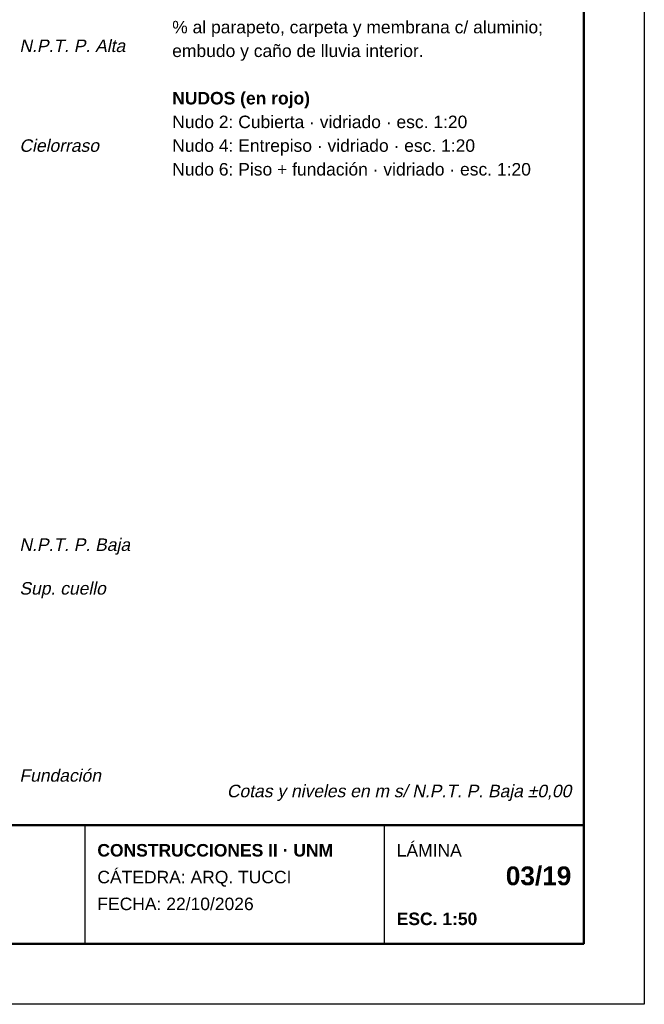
# Model space of a CAD drawing. Header units: millimetres. Extents: x 6 to 4194, y 6 to 5934.
# Tile 3 of 4: x 2191 to 4194, y 6 to 3164. Entities that reach past the tile are written whole.
import ezdxf
from ezdxf.enums import TextEntityAlignment as Align

# ---------------------------------------------------------------- set-up
doc = ezdxf.new("R2010")
doc.units = ezdxf.units.MM
doc.header["$LTSCALE"] = 20
for name, color, linetype in [('X-MARCO', 7, 'Continuous'), ('X-NIVELES', 7, 'Continuous'), ('X-ROTULO', 7, 'Continuous'), ('X-TEXTOS', 7, 'Continuous')]:
    doc.layers.add(name, color=color, linetype=linetype)
doc.styles.add('ARIAL', font='arial.ttf')
doc.styles.add('ARIAL-B', font='arialbd.ttf')

msp = doc.modelspace()

# ---------------------------------------------------------------- linework, layer by layer
at = {"layer": 'X-MARCO', "lineweight": 30}
msp.add_lwpolyline([(6, 5934), (4194, 5934), (4194, 6), (6, 6)], close=True, dxfattribs=at)
at = {"layer": 'X-MARCO', "lineweight": 50}
msp.add_lwpolyline([(200, 5740), (4000, 5740), (4000, 200), (200, 200)], close=True, dxfattribs=at)
at = {"layer": 'X-ROTULO', "lineweight": 50}
msp.add_lwpolyline([(200, 580), (4000, 580), (4000, 200), (200, 200)], close=True, dxfattribs=at)
at = {"layer": 'X-ROTULO', "lineweight": 25}
for points in [[(2400, 580), (2400, 200)], [(3360, 580), (3360, 200)]]:
    msp.add_lwpolyline(points, dxfattribs=at)

# ---------------------------------------------------------------- texts
at = {"layer": 'X-NIVELES', "style": 'ARIAL', "oblique": 12}
for s, height, p in [('N.P.T. P. Alta', 40.096, (2190, 3060)), ('Cielorraso', 40.1, (2190, 2740)), ('N.P.T. P. Baja', 40.096, (2190, 1460)), ('Sup. cuello', 40.096, (2190, 1320)), ('Fundación', 40.1, (2190, 720))]:
    msp.add_text(s, height=height, dxfattribs=at).set_placement(p)
at = {"layer": 'X-ROTULO'}
for s, height, style, p in [('CONSTRUCCIONES II · UNM', 40.096, 'ARIAL-B', (2440, 480)), ('LÁMINA', 40.1, 'ARIAL', (3400, 480)), ('CÁTEDRA: ARQ. TUCCI', 40.096, 'ARIAL', (2440, 394)), ('FECHA: 22/10/2026', 40.096, 'ARIAL', (2440, 308)), ('ESC. 1:50', 40.1, 'ARIAL-B', (3400, 260))]:
    msp.add_text(s, height=height, dxfattribs=dict(at, style=style)).set_placement(p)
at = {"layer": 'X-ROTULO', "style": 'ARIAL-B'}
msp.add_text('03/19', height=60.14, dxfattribs=at).set_placement((3960, 388), align=Align.RIGHT)
at = {"layer": 'X-TEXTOS'}
for s, style, p in [('% al parapeto, carpeta y membrana c/ aluminio;', 'ARIAL', (2680, 3120)), ('embudo y caño de lluvia interior.', 'ARIAL', (2680, 3044)), ('NUDOS (en rojo)', 'ARIAL-B', (2680, 2892)), ('Nudo 2: Cubierta · vidriado · esc. 1:20', 'ARIAL', (2680, 2816)), ('Nudo 4: Entrepiso · vidriado · esc. 1:20', 'ARIAL', (2680, 2740)), ('Nudo 6: Piso + fundación · vidriado · esc. 1:20', 'ARIAL', (2680, 2664))]:
    msp.add_text(s, height=40.096, dxfattribs=dict(at, style=style)).set_placement(p)
at = {"layer": 'X-TEXTOS', "style": 'ARIAL', "oblique": 12}
msp.add_text('Cotas y niveles en m s/ N.P.T. P. Baja ±0,00', height=40.096, dxfattribs=at).set_placement((3960, 670), align=Align.RIGHT)

doc.saveas('drawing.dxf')
